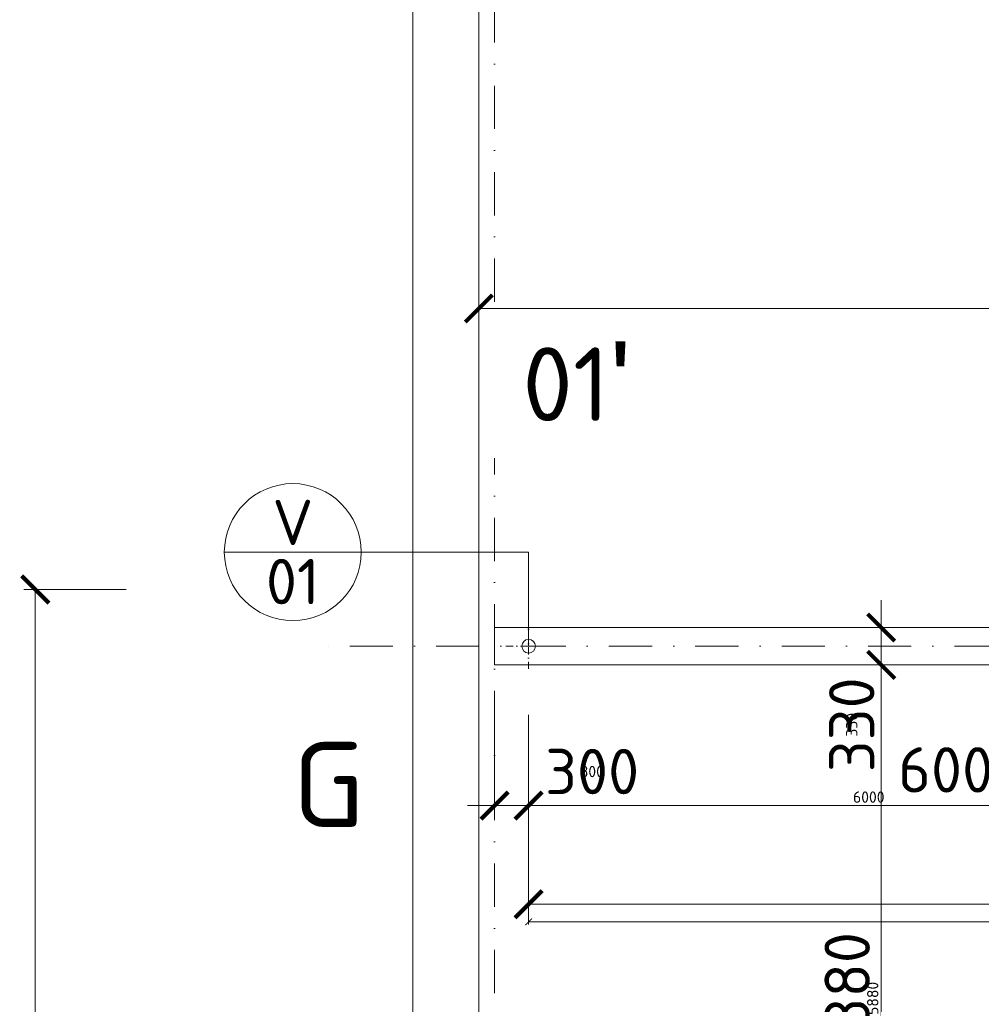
# Model space of a CAD drawing. Header units: millimetres. Extents: x -916886 to 3713765, y -2985421 to 1675785.
# Tile 111 of 256: x 1811 to 10293, y 246793 to 255475. Entities that reach past the tile are written whole.
import ezdxf
from ezdxf.enums import TextEntityAlignment as Align

# ---------------------------------------------------------------- set-up
doc = ezdxf.new("R2010")
doc.units = ezdxf.units.MM
doc.linetypes.add('CENTERX2', pattern=[101.6, 63.5, -12.7, 12.7, -12.7])
doc.linetypes.add('DASHDOT', pattern=[25.4, 12.7, -6.35, 0, -6.35])
doc.layers.get('Defpoints').update_dxf_attribs({"color": 8})
for name, color, linetype, lineweight in [('A99_N_kce-pohl', 1, 'Continuous', 9), ('A99_N_koty-200', 5, 'Continuous', 5), ('A99_N_koty-200 @ 200', 5, 'Continuous', 5), ('A99_N_koty-200 @ 50 (2)', 5, 'Continuous', 5), ('A99_N_txt-popis-200', 240, 'Continuous', 5), ('A99_N_znaceni 200', 5, 'Continuous', 5), ('A99_S_kce-demolice', 30, 'Continuous', 20), ('A99_S_osy', 1, 'CENTERX2', 5)]:
    doc.layers.add(name, color=color, linetype=linetype, lineweight=lineweight)
doc.styles.add('A99_kota', font='isocpeur.ttf', dxfattribs={"height": 2})
doc.styles.add('A99_popis', font='isocpeur.ttf')
doc.styles.add('ad_popis 100', font='isocpeur.ttf', dxfattribs={"height": 200})
doc.dimstyles.new('A99_kota_200 new', dxfattribs={"dimscale": 200, "dimtxt": 2, "dimasz": 1.2, "dimexe": 0.5, "dimexo": 1.5, "dimgap": 0.5, "dimtad": 1, "dimdec": 0, "dimzin": 3, "dimdsep": 46, "dimtxsty": 'A99_kota', "dimblk": 'ARCHTICK', "dimcen": 2.5, "dimazin": 2, "dimtfac": 0.75, "dimtdec": 0, "dimtix": 1, "dimtmove": 2, "dimatfit": 0, "dimfxl": 0, "dimtolj": 1, "dimtzin": 0, "dimlwd": 5, "dimlwe": 5, "dimarcsym": 0})

# ---------------------------------------------------------------- blocks, each defined once
blk = doc.blocks.new('*U20')
at = {"color": 0, "linetype": 'ByBlock'}
blk.add_line((-3.02, 0), (3.02, 0), dxfattribs=at)
blk.add_circle((0, 0), 3.02, dxfattribs=at)
at = {"color": 0, "linetype": 'ByBlock', "style": 'A99_popis'}
for tag, p in [('KATEGORIE', (0, 1.31)), ('PRVEK', (0, -1.298))]:
    blk.add_attdef(tag, text='', height=2, dxfattribs=at).set_placement(p, align=Align.MIDDLE_CENTER)
blk = doc.blocks.new('_ArchTick')
at = {"color": 0, "linetype": 'ByBlock', "const_width": 0.15}
blk.add_lwpolyline([(-0.5, -0.5), (0.5, 0.5)], dxfattribs=at)
blk = doc.blocks.new('*D4191')
at = {"layer": 'A99_N_koty-200', "color": 0, "linetype": 'Continuous', "lineweight": 5, "transparency": 16777216}
for p, q in [((6000, 249345), (6000, 248445)), ((6300, 249345), (6300, 248445)), ((6000, 248545), (5760, 248545)), ((6000, 248545), (6300, 248545)), ((6300, 248545), (6540, 248545))]:
    blk.add_line(p, q, dxfattribs=at)
at = {"layer": 'Defpoints', "color": 0, "linetype": 'Continuous', "lineweight": 0, "transparency": 16777216}
for p in [(6300, 249950), (6000, 249830), (6300, 248545)]:
    blk.add_point(p, dxfattribs=at)
at = {"layer": 'A99_N_koty-200', "color": 0, "linetype": 'Continuous', "lineweight": 5, "transparency": 16777216, "xscale": 240, "yscale": 240, "zscale": 240}
blk.add_blockref('_ArchTick', (6000, 248545), dxfattribs=at)
at = {"layer": 'A99_N_koty-200', "color": 0, "linetype": 'Continuous', "lineweight": 5, "transparency": 16777216, "xscale": 240, "yscale": 240, "zscale": 240, "rotation": 180}
blk.add_blockref('_ArchTick', (6300, 248545), dxfattribs=at)
at = {"layer": 'A99_N_koty-200', "color": 0, "linetype": 'Continuous', "transparency": 16777216, "insert": (6860, 248845), "char_height": 400, "attachment_point": 5, "style": 'A99_kota'}
blk.add_mtext('\\A1;300', dxfattribs=at)
blk = doc.blocks.new('*D4192')
at = {"layer": 'A99_N_koty-200', "color": 0, "linetype": 'Continuous', "lineweight": 5, "transparency": 16777216}
for p, q in [((6000, 248745), (6000, 248520)), ((6300, 248745), (6300, 248520)), ((6000, 248545), (5940, 248545)), ((6000, 248545), (6300, 248545)), ((6300, 248545), (6360, 248545))]:
    blk.add_line(p, q, dxfattribs=at)
at = {"layer": 'Defpoints', "color": 0, "linetype": 'Continuous', "lineweight": 0, "transparency": 16777216}
for p in [(6300, 249950), (6000, 249830), (6300, 248545)]:
    blk.add_point(p, dxfattribs=at)
at = {"layer": 'A99_N_koty-200', "color": 0, "linetype": 'Continuous', "lineweight": 5, "transparency": 16777216, "xscale": 60, "yscale": 60, "zscale": 60}
blk.add_blockref('_ArchTick', (6000, 248545), dxfattribs=at)
at = {"layer": 'A99_N_koty-200', "color": 0, "linetype": 'Continuous', "lineweight": 5, "transparency": 16777216, "xscale": 60, "yscale": 60, "zscale": 60, "rotation": 180}
blk.add_blockref('_ArchTick', (6300, 248545), dxfattribs=at)
at = {"layer": 'A99_N_koty-200', "color": 0, "linetype": 'Continuous', "transparency": 16777216, "insert": (6860, 248845), "char_height": 100, "attachment_point": 5, "style": 'A99_kota'}
blk.add_mtext('\\A1;300', dxfattribs=at)
blk = doc.blocks.new('*D4194')
at = {"layer": 'A99_N_koty-200', "color": 0, "linetype": 'Continuous', "lineweight": 5, "transparency": 16777216}
for p, q in [((6300, 248475), (6300, 247575)), ((18300, 248475), (18300, 247575)), ((6300, 247675), (18300, 247675))]:
    blk.add_line(p, q, dxfattribs=at)
at = {"layer": 'Defpoints', "color": 0, "linetype": 'Continuous', "lineweight": 0, "transparency": 16777216}
for p in [(6300, 249950), (18300, 249950), (18300, 247675)]:
    blk.add_point(p, dxfattribs=at)
at = {"layer": 'A99_N_koty-200', "color": 0, "linetype": 'Continuous', "lineweight": 5, "transparency": 16777216, "xscale": 240, "yscale": 240, "zscale": 240, "rotation": 180}
blk.add_blockref('_ArchTick', (6300, 247675), dxfattribs=at)
at = {"layer": 'A99_N_koty-200', "color": 0, "linetype": 'Continuous', "lineweight": 5, "transparency": 16777216, "xscale": 240, "yscale": 240, "zscale": 240}
blk.add_blockref('_ArchTick', (18300, 247675), dxfattribs=at)
at = {"layer": 'A99_N_koty-200', "color": 0, "linetype": 'Continuous', "transparency": 16777216, "insert": (12715, 247975), "char_height": 400, "attachment_point": 5, "style": 'A99_kota'}
blk.add_mtext('\\A1;12000', dxfattribs=at)
blk = doc.blocks.new('*D4195')
at = {"layer": 'A99_N_koty-200', "color": 0, "linetype": 'Continuous', "lineweight": 5, "transparency": 16777216}
for p, q in [((6300, 247720), (6300, 247495)), ((18300, 247720), (18300, 247495)), ((6300, 247520), (18300, 247520))]:
    blk.add_line(p, q, dxfattribs=at)
at = {"layer": 'Defpoints', "color": 0, "linetype": 'Continuous', "lineweight": 0, "transparency": 16777216}
for p in [(6300, 249950), (18300, 249950), (18300, 247520)]:
    blk.add_point(p, dxfattribs=at)
at = {"layer": 'A99_N_koty-200', "color": 0, "linetype": 'Continuous', "lineweight": 5, "transparency": 16777216, "xscale": 60, "yscale": 60, "zscale": 60, "rotation": 180}
blk.add_blockref('_ArchTick', (6300, 247520), dxfattribs=at)
at = {"layer": 'A99_N_koty-200', "color": 0, "linetype": 'Continuous', "lineweight": 5, "transparency": 16777216, "xscale": 60, "yscale": 60, "zscale": 60}
blk.add_blockref('_ArchTick', (18300, 247520), dxfattribs=at)
at = {"layer": 'A99_N_koty-200', "color": 0, "linetype": 'Continuous', "transparency": 16777216, "insert": (12300, 247595), "char_height": 100, "attachment_point": 5, "style": 'A99_kota'}
blk.add_mtext('\\A1;12000', dxfattribs=at)
blk = doc.blocks.new('*D4197')
at = {"layer": 'A99_N_koty-200', "color": 0, "linetype": 'Continuous', "lineweight": 5, "transparency": 16777216}
for p, q in [((6300, 249040), (6300, 248445)), ((12300, 249040), (12300, 248445)), ((6300, 248545), (12300, 248545))]:
    blk.add_line(p, q, dxfattribs=at)
at = {"layer": 'Defpoints', "color": 0, "linetype": 'Continuous', "lineweight": 0, "transparency": 16777216}
for p in [(6300, 249340), (12300, 249340), (12300, 248545)]:
    blk.add_point(p, dxfattribs=at)
at = {"layer": 'A99_N_koty-200', "color": 0, "linetype": 'Continuous', "lineweight": 5, "transparency": 16777216, "xscale": 240, "yscale": 240, "zscale": 240, "rotation": 180}
blk.add_blockref('_ArchTick', (6300, 248545), dxfattribs=at)
at = {"layer": 'A99_N_koty-200', "color": 0, "linetype": 'Continuous', "lineweight": 5, "transparency": 16777216, "xscale": 240, "yscale": 240, "zscale": 240}
blk.add_blockref('_ArchTick', (12300, 248545), dxfattribs=at)
at = {"layer": 'A99_N_koty-200', "color": 0, "linetype": 'Continuous', "transparency": 16777216, "insert": (10115, 248860), "char_height": 400, "attachment_point": 5, "style": 'A99_kota'}
blk.add_mtext('\\A1;6000', dxfattribs=at)
blk = doc.blocks.new('*D4198')
at = {"layer": 'A99_N_koty-200', "color": 0, "linetype": 'Continuous', "lineweight": 5, "transparency": 16777216}
for p, q in [((6300, 248745), (6300, 248520)), ((12300, 248745), (12300, 248520)), ((6300, 248545), (12300, 248545))]:
    blk.add_line(p, q, dxfattribs=at)
at = {"layer": 'Defpoints', "color": 0, "linetype": 'Continuous', "lineweight": 0, "transparency": 16777216}
for p in [(6300, 249340), (12300, 249340), (12300, 248545)]:
    blk.add_point(p, dxfattribs=at)
at = {"layer": 'A99_N_koty-200', "color": 0, "linetype": 'Continuous', "lineweight": 5, "transparency": 16777216, "xscale": 60, "yscale": 60, "zscale": 60, "rotation": 180}
blk.add_blockref('_ArchTick', (6300, 248545), dxfattribs=at)
at = {"layer": 'A99_N_koty-200', "color": 0, "linetype": 'Continuous', "lineweight": 5, "transparency": 16777216, "xscale": 60, "yscale": 60, "zscale": 60}
blk.add_blockref('_ArchTick', (12300, 248545), dxfattribs=at)
at = {"layer": 'A99_N_koty-200', "color": 0, "linetype": 'Continuous', "transparency": 16777216, "insert": (9300, 248620), "char_height": 100, "attachment_point": 5, "style": 'A99_kota'}
blk.add_mtext('\\A1;6000', dxfattribs=at)
blk = doc.blocks.new('*D4335')
at = {"layer": 'A99_N_koty-200', "color": 0, "linetype": 'Continuous', "lineweight": 5, "transparency": 16777216}
for p, q in [((10210, 249785), (9310, 249785)), ((9410, 243905), (9410, 249785)), ((10210, 243905), (9310, 243905))]:
    blk.add_line(p, q, dxfattribs=at)
at = {"layer": 'Defpoints', "color": 0, "linetype": 'Continuous', "lineweight": 0, "transparency": 16777216}
for p in [(9410, 249785), (11735, 249785), (11960, 243905)]:
    blk.add_point(p, dxfattribs=at)
at = {"layer": 'A99_N_koty-200', "color": 0, "linetype": 'Continuous', "lineweight": 5, "transparency": 16777216, "xscale": 240, "yscale": 240, "zscale": 240}
for p, rotation in [((9410, 249785), 90), ((9410, 243905), 270)]:
    blk.add_blockref('_ArchTick', p, dxfattribs=dict(at, rotation=rotation))
at = {"layer": 'A99_N_koty-200', "color": 0, "linetype": 'Continuous', "transparency": 16777216, "insert": (9110, 246845), "char_height": 400, "attachment_point": 5, "rotation": 90, "style": 'A99_kota'}
blk.add_mtext('\\A1;5880', dxfattribs=at)
blk = doc.blocks.new('*D4336')
at = {"layer": 'A99_N_koty-200', "color": 0, "linetype": 'Continuous', "lineweight": 5, "transparency": 16777216}
for p, q in [((9610, 249785), (9385, 249785)), ((9410, 243905), (9410, 249785)), ((9610, 243905), (9385, 243905))]:
    blk.add_line(p, q, dxfattribs=at)
at = {"layer": 'Defpoints', "color": 0, "linetype": 'Continuous', "lineweight": 0, "transparency": 16777216}
for p in [(9410, 249785), (11735, 249785), (11960, 243905)]:
    blk.add_point(p, dxfattribs=at)
at = {"layer": 'A99_N_koty-200', "color": 0, "linetype": 'Continuous', "lineweight": 5, "transparency": 16777216, "xscale": 60, "yscale": 60, "zscale": 60}
for p, rotation in [((9410, 249785), 90), ((9410, 243905), 270)]:
    blk.add_blockref('_ArchTick', p, dxfattribs=dict(at, rotation=rotation))
at = {"layer": 'A99_N_koty-200', "color": 0, "linetype": 'Continuous', "transparency": 16777216, "insert": (9335, 246845), "char_height": 100, "attachment_point": 5, "rotation": 90, "style": 'A99_kota'}
blk.add_mtext('\\A1;5880', dxfattribs=at)
blk = doc.blocks.new('*D4338')
at = {"layer": 'A99_N_koty-200', "color": 0, "linetype": 'Continuous', "lineweight": 5, "transparency": 16777216}
for p, q in [((9410, 250115), (9410, 250355)), ((9410, 250115), (9510, 250115)), ((9410, 249785), (9410, 250115)), ((9410, 249785), (9510, 249785)), ((9410, 249785), (9410, 249545))]:
    blk.add_line(p, q, dxfattribs=at)
at = {"layer": 'Defpoints', "color": 0, "linetype": 'Continuous', "lineweight": 0, "transparency": 16777216}
for p in [(9410, 250115), (9410, 250115), (9410, 249785)]:
    blk.add_point(p, dxfattribs=at)
at = {"layer": 'A99_N_koty-200', "color": 0, "linetype": 'Continuous', "lineweight": 5, "transparency": 16777216, "xscale": 240, "yscale": 240, "zscale": 240}
for p, rotation in [((9410, 250115), 270), ((9410, 249785), 90)]:
    blk.add_blockref('_ArchTick', p, dxfattribs=dict(at, rotation=rotation))
at = {"layer": 'A99_N_koty-200', "color": 0, "linetype": 'Continuous', "transparency": 16777216, "insert": (9150, 249257.5), "char_height": 400, "attachment_point": 5, "rotation": 90, "style": 'A99_kota'}
blk.add_mtext('\\A1;330', dxfattribs=at)
blk = doc.blocks.new('*D4339')
at = {"layer": 'A99_N_koty-200', "color": 0, "linetype": 'Continuous', "lineweight": 5, "transparency": 16777216}
for p, q in [((9410, 250115), (9410, 250175)), ((9410, 250115), (9435, 250115)), ((9410, 249785), (9410, 250115)), ((9410, 249785), (9435, 249785)), ((9410, 249785), (9410, 249725))]:
    blk.add_line(p, q, dxfattribs=at)
at = {"layer": 'Defpoints', "color": 0, "linetype": 'Continuous', "lineweight": 0, "transparency": 16777216}
for p in [(9410, 250115), (9410, 250115), (9410, 249785)]:
    blk.add_point(p, dxfattribs=at)
at = {"layer": 'A99_N_koty-200', "color": 0, "linetype": 'Continuous', "lineweight": 5, "transparency": 16777216, "xscale": 60, "yscale": 60, "zscale": 60}
for p, rotation in [((9410, 250115), 270), ((9410, 249785), 90)]:
    blk.add_blockref('_ArchTick', p, dxfattribs=dict(at, rotation=rotation))
at = {"layer": 'A99_N_koty-200', "color": 0, "linetype": 'Continuous', "transparency": 16777216, "insert": (9150, 249257.5), "char_height": 100, "attachment_point": 5, "rotation": 90, "style": 'A99_kota'}
blk.add_mtext('\\A1;330', dxfattribs=at)
blk = doc.blocks.new('*D4356')
at = {"layer": 'A99_N_koty-200', "color": 0, "linetype": 'Continuous', "lineweight": 5, "transparency": 16777216}
for p, q in [((5860, 252928.1), (5860, 253028.1)), ((150690, 252928.1), (150690, 253028.1)), ((5860, 252928.1), (150690, 252928.1))]:
    blk.add_line(p, q, dxfattribs=at)
at = {"layer": 'Defpoints', "color": 0, "linetype": 'Continuous', "lineweight": 0, "transparency": 16777216}
for p in [(5860, 252928.1), (150690, 252928.1), (150690, 252928.1)]:
    blk.add_point(p, dxfattribs=at)
at = {"layer": 'A99_N_koty-200', "color": 0, "linetype": 'Continuous', "lineweight": 5, "transparency": 16777216, "xscale": 240, "yscale": 240, "zscale": 240, "rotation": 180}
blk.add_blockref('_ArchTick', (5860, 252928.1), dxfattribs=at)
at = {"layer": 'A99_N_koty-200', "color": 0, "linetype": 'Continuous', "lineweight": 5, "transparency": 16777216, "xscale": 240, "yscale": 240, "zscale": 240}
blk.add_blockref('_ArchTick', (150690, 252928.1), dxfattribs=at)
at = {"layer": 'A99_N_koty-200', "color": 0, "linetype": 'Continuous', "transparency": 16777216, "insert": (79415, 253228.1), "char_height": 400, "attachment_point": 5, "style": 'A99_kota'}
blk.add_mtext('\\A1;144830', dxfattribs=at)
blk = doc.blocks.new('*D4357')
at = {"layer": 'A99_N_koty-200', "color": 0, "linetype": 'Continuous', "lineweight": 5, "transparency": 16777216}
for p, q in [((5860, 252928.1), (5860, 252953.1)), ((5860, 252928.1), (150690, 252928.1)), ((150690, 252928.1), (150690, 252953.1))]:
    blk.add_line(p, q, dxfattribs=at)
at = {"layer": 'Defpoints', "color": 0, "linetype": 'Continuous', "lineweight": 0, "transparency": 16777216}
for p in [(5860, 252928.1), (150690, 252928.1), (150690, 252928.1)]:
    blk.add_point(p, dxfattribs=at)
at = {"layer": 'A99_N_koty-200', "color": 0, "linetype": 'Continuous', "lineweight": 5, "transparency": 16777216, "xscale": 60, "yscale": 60, "zscale": 60, "rotation": 180}
blk.add_blockref('_ArchTick', (5860, 252928.1), dxfattribs=at)
at = {"layer": 'A99_N_koty-200', "color": 0, "linetype": 'Continuous', "lineweight": 5, "transparency": 16777216, "xscale": 60, "yscale": 60, "zscale": 60}
blk.add_blockref('_ArchTick', (150690, 252928.1), dxfattribs=at)
at = {"layer": 'A99_N_koty-200', "color": 0, "linetype": 'Continuous', "transparency": 16777216, "insert": (78275, 253003.1), "char_height": 100, "attachment_point": 5, "style": 'A99_kota'}
blk.add_mtext('\\A1;144830', dxfattribs=at)
blk = doc.blocks.new('*D4539')
at = {"layer": 'A99_N_koty-200', "color": 0, "linetype": 'Continuous', "lineweight": 5, "transparency": 16777216}
for p, q in [((2749.1, 250450), (1849.1, 250450)), ((1949.1, 231650), (1949.1, 250450)), ((2749.1, 231650), (1849.1, 231650))]:
    blk.add_line(p, q, dxfattribs=at)
at = {"layer": 'Defpoints', "color": 0, "linetype": 'Continuous', "lineweight": 0, "transparency": 16777216}
for p in [(1949.1, 250450), (5280, 250450), (5280, 231650)]:
    blk.add_point(p, dxfattribs=at)
at = {"layer": 'A99_N_koty-200', "color": 0, "linetype": 'Continuous', "lineweight": 5, "transparency": 16777216, "xscale": 240, "yscale": 240, "zscale": 240}
for p, rotation in [((1949.1, 250450), 90), ((1949.1, 231650), 270)]:
    blk.add_blockref('_ArchTick', p, dxfattribs=dict(at, rotation=rotation))
at = {"layer": 'A99_N_koty-200', "color": 0, "linetype": 'Continuous', "transparency": 16777216, "insert": (1649.1, 241050), "char_height": 400, "attachment_point": 5, "rotation": 90, "style": 'A99_kota'}
blk.add_mtext('\\A1;18800', dxfattribs=at)
blk = doc.blocks.new('*D4540')
at = {"layer": 'A99_N_koty-200', "color": 0, "linetype": 'Continuous', "lineweight": 5, "transparency": 16777216}
for p, q in [((2149.1, 250450), (1924.1, 250450)), ((1949.1, 231650), (1949.1, 250450)), ((2149.1, 231650), (1924.1, 231650))]:
    blk.add_line(p, q, dxfattribs=at)
at = {"layer": 'Defpoints', "color": 0, "linetype": 'Continuous', "lineweight": 0, "transparency": 16777216}
for p in [(1949.1, 250450), (5280, 250450), (5280, 231650)]:
    blk.add_point(p, dxfattribs=at)
at = {"layer": 'A99_N_koty-200', "color": 0, "linetype": 'Continuous', "lineweight": 5, "transparency": 16777216, "xscale": 60, "yscale": 60, "zscale": 60}
for p, rotation in [((1949.1, 250450), 90), ((1949.1, 231650), 270)]:
    blk.add_blockref('_ArchTick', p, dxfattribs=dict(at, rotation=rotation))
at = {"layer": 'A99_N_koty-200', "color": 0, "linetype": 'Continuous', "transparency": 16777216, "insert": (1874.1, 241050), "char_height": 100, "attachment_point": 5, "rotation": 90, "style": 'A99_kota'}
blk.add_mtext('\\A1;18800', dxfattribs=at)
blk = doc.blocks.new('*U5107')
at = {"layer": 'A99_N_koty-200 @ 200', "linetype": 'Continuous'}
dim = blk.add_linear_dim(base=(6300, 248545), p1=(6000, 249830), p2=(6300, 249950), dimstyle='A99_kota_200 new', override={"dimscale": 200, "dimtix": 1, "dimtofl": 1, "dimtmove": 2, "dimatfit": 0}, dxfattribs=at)
dim.commit()
dim.dimension.update_dxf_attribs({"geometry": '*D4191', "text_midpoint": (6860, 248845), "dimtype": 128})
at = {"layer": 'A99_N_koty-200 @ 50 (2)', "linetype": 'Continuous'}
dim = blk.add_linear_dim(base=(6300, 248545), p1=(6000, 249830), p2=(6300, 249950), dimstyle='A99_kota_200 new', override={"dimscale": 50, "dimtix": 1, "dimtofl": 1, "dimtmove": 2, "dimatfit": 0}, dxfattribs=at)
dim.commit()
dim.dimension.update_dxf_attribs({"geometry": '*D4192', "text_midpoint": (6860, 248845), "dimtype": 128})
blk = doc.blocks.new('*U5108')
at = {"layer": 'A99_N_koty-200 @ 200', "linetype": 'Continuous'}
dim = blk.add_linear_dim(base=(18300, 247675), p1=(6300, 249950), p2=(18300, 249950), dimstyle='A99_kota_200 new', override={"dimscale": 200, "dimtix": 1, "dimtofl": 1, "dimtmove": 2, "dimatfit": 0}, dxfattribs=at)
dim.commit()
dim.dimension.update_dxf_attribs({"geometry": '*D4194', "text_midpoint": (12715, 247975), "dimtype": 128})
at = {"layer": 'A99_N_koty-200 @ 50 (2)', "linetype": 'Continuous'}
dim = blk.add_linear_dim(base=(18300, 247520), p1=(6300, 249950), p2=(18300, 249950), dimstyle='A99_kota_200 new', override={"dimscale": 50, "dimtix": 1, "dimtofl": 1, "dimtmove": 2, "dimatfit": 0}, dxfattribs=at)
dim.commit()
dim.dimension.update_dxf_attribs({"geometry": '*D4195', "text_midpoint": (12300, 247595)})
blk = doc.blocks.new('*U5109')
at = {"layer": 'A99_N_koty-200 @ 200', "linetype": 'Continuous'}
dim = blk.add_linear_dim(base=(12300, 248545), p1=(6300, 249340), p2=(12300, 249340), dimstyle='A99_kota_200 new', override={"dimscale": 200, "dimtix": 1, "dimtofl": 1, "dimtmove": 2, "dimatfit": 0}, dxfattribs=at)
dim.commit()
dim.dimension.update_dxf_attribs({"geometry": '*D4197', "text_midpoint": (10115, 248860), "dimtype": 128})
at = {"layer": 'A99_N_koty-200 @ 50 (2)', "linetype": 'Continuous'}
dim = blk.add_linear_dim(base=(12300, 248545), p1=(6300, 249340), p2=(12300, 249340), dimstyle='A99_kota_200 new', override={"dimscale": 50, "dimtix": 1, "dimtofl": 1, "dimtmove": 2, "dimatfit": 0}, dxfattribs=at)
dim.commit()
dim.dimension.update_dxf_attribs({"geometry": '*D4198', "text_midpoint": (9300, 248620)})
blk = doc.blocks.new('*U5155')
at = {"layer": 'A99_N_koty-200 @ 200', "linetype": 'Continuous'}
dim = blk.add_linear_dim(base=(9410, 249785), p1=(11960, 243905), p2=(11735, 249785), angle=90, dimstyle='A99_kota_200 new', override={"dimscale": 200, "dimtix": 1, "dimtofl": 1, "dimtmove": 2, "dimatfit": 0}, dxfattribs=at)
dim.commit()
dim.dimension.update_dxf_attribs({"geometry": '*D4335', "text_midpoint": (9110, 246845)})
at = {"layer": 'A99_N_koty-200 @ 50 (2)', "linetype": 'Continuous'}
dim = blk.add_linear_dim(base=(9410, 249785), p1=(11960, 243905), p2=(11735, 249785), angle=90, dimstyle='A99_kota_200 new', override={"dimscale": 50, "dimtix": 1, "dimtofl": 1, "dimtmove": 2, "dimatfit": 0}, dxfattribs=at)
dim.commit()
dim.dimension.update_dxf_attribs({"geometry": '*D4336', "text_midpoint": (9335, 246845)})
blk = doc.blocks.new('*U5156')
at = {"layer": 'A99_N_koty-200 @ 200', "linetype": 'Continuous'}
dim = blk.add_linear_dim(base=(9410, 250115), p1=(9410, 249785), p2=(9410, 250115), angle=90, dimstyle='A99_kota_200 new', override={"dimscale": 200, "dimtix": 1, "dimtofl": 1, "dimtmove": 2, "dimatfit": 0}, dxfattribs=at)
dim.commit()
dim.dimension.update_dxf_attribs({"geometry": '*D4338', "text_midpoint": (9150, 249257.5), "dimtype": 128})
at = {"layer": 'A99_N_koty-200 @ 50 (2)', "linetype": 'Continuous'}
dim = blk.add_linear_dim(base=(9410, 250115), p1=(9410, 249785), p2=(9410, 250115), angle=90, dimstyle='A99_kota_200 new', override={"dimscale": 50, "dimtix": 1, "dimtofl": 1, "dimtmove": 2, "dimatfit": 0}, dxfattribs=at)
dim.commit()
dim.dimension.update_dxf_attribs({"geometry": '*D4339', "text_midpoint": (9150, 249257.5), "dimtype": 128})
blk = doc.blocks.new('*U5162')
at = {"layer": 'A99_N_koty-200 @ 200', "linetype": 'Continuous'}
dim = blk.add_linear_dim(base=(150690, 252928.1), p1=(5860, 252928.1), p2=(150690, 252928.1), dimstyle='A99_kota_200 new', override={"dimscale": 200, "dimtix": 1, "dimtofl": 1, "dimtmove": 2, "dimatfit": 0}, dxfattribs=at)
dim.commit()
dim.dimension.update_dxf_attribs({"geometry": '*D4356', "text_midpoint": (79415, 253228.1), "dimtype": 128})
at = {"layer": 'A99_N_koty-200 @ 50 (2)', "linetype": 'Continuous'}
dim = blk.add_linear_dim(base=(150690, 252928.1), p1=(5860, 252928.1), p2=(150690, 252928.1), dimstyle='A99_kota_200 new', override={"dimscale": 50, "dimtix": 1, "dimtofl": 1, "dimtmove": 2, "dimatfit": 0}, dxfattribs=at)
dim.commit()
dim.dimension.update_dxf_attribs({"geometry": '*D4357', "text_midpoint": (78275, 253003.1)})
blk = doc.blocks.new('*U5229')
at = {"layer": 'A99_N_koty-200 @ 200', "linetype": 'Continuous'}
dim = blk.add_linear_dim(base=(1949.1, 250450), p1=(5280, 231650), p2=(5280, 250450), angle=90, dimstyle='A99_kota_200 new', override={"dimscale": 200, "dimtix": 1, "dimtofl": 1, "dimtmove": 2, "dimatfit": 0}, dxfattribs=at)
dim.commit()
dim.dimension.update_dxf_attribs({"geometry": '*D4539', "text_midpoint": (1649.1, 241050)})
at = {"layer": 'A99_N_koty-200 @ 50 (2)', "linetype": 'Continuous'}
dim = blk.add_linear_dim(base=(1949.1, 250450), p1=(5280, 231650), p2=(5280, 250450), angle=90, dimstyle='A99_kota_200 new', override={"dimscale": 50, "dimtix": 1, "dimtofl": 1, "dimtmove": 2, "dimatfit": 0}, dxfattribs=at)
dim.commit()
dim.dimension.update_dxf_attribs({"geometry": '*D4540', "text_midpoint": (1874.1, 241050)})

msp = doc.modelspace()

# ---------------------------------------------------------------- linework, layer by layer
at = {"layer": 'A99_N_kce-pohl', "color": 1, "linetype": 'Continuous', "lineweight": 5, "ltscale": 0.5}
for points in [[(5280, 231650), (5280, 250450)], [(5860, 231650), (5860, 250117.5)]]:
    msp.add_lwpolyline(points, dxfattribs=at)
at = {"layer": 'A99_N_kce-pohl', "linetype": 'DASHDOT', "lineweight": 5, "ltscale": 5}
for points in [[(6300, 249750), (6300, 250150)], [(6100, 249950), (6500, 249950)]]:
    msp.add_lwpolyline(points, dxfattribs=at)
at = {"layer": 'A99_N_kce-pohl', "linetype": 'Continuous', "ltscale": 25}
msp.add_lwpolyline([(150690, 250115), (150690, 249785), (6000, 249785), (6000, 250115)], close=True, dxfattribs=at)
at = {"layer": 'A99_N_kce-pohl', "linetype": 'Continuous'}
msp.add_circle((6300, 249950), 60, dxfattribs=at)
at = {"layer": 'A99_N_znaceni 200'}
for points in [[(4824, 250780), (6300, 250780)], [(6300, 249950), (6300, 250780)]]:
    msp.add_lwpolyline(points, dxfattribs=at)
at = {"layer": 'A99_S_kce-demolice', "color": 7, "linetype": 'Continuous', "lineweight": 9}
for points in [[(5280, 250450), (5280, 264797.5)], [(5860, 250117.5), (5860, 264800)]]:
    msp.add_lwpolyline(points, dxfattribs=at)
at = {"layer": 'A99_S_osy', "linetype": 'DASHDOT', "lineweight": 5, "ltscale": 30}
for points in [[(6000, 264800), (6000, 175600)], [(152950, 249950), (4375, 249950)]]:
    msp.add_lwpolyline(points, dxfattribs=at)

# ---------------------------------------------------------------- block references
at = {"layer": 'A99_N_koty-200', "color": 4, "linetype": 'Continuous', "lineweight": 0}
for name in ['*U5156', '*U5107', '*U5108', '*U5155', '*U5109']:
    msp.add_blockref(name, (0, 0), dxfattribs=at)
at = {"layer": 'A99_N_znaceni 200', "xscale": 200, "yscale": 200, "zscale": 200}
msp.add_blockref('*U20', (4220, 250780), dxfattribs=at).add_auto_attribs({'KATEGORIE': 'V', 'PRVEK': '01'})

# ---------------------------------------------------------------- texts
at = {"layer": 'A99_N_txt-popis-200', "color": 1, "lineweight": 0, "insert": (4216.5, 249105), "char_height": 750, "attachment_point": 1, "style": 'ad_popis 100', "bg_fill": 3, "box_fill_scale": 1, "bg_fill_color": 256, "bg_fill_transparency": 0}
msp.add_mtext_dynamic_manual_height_columns('G', width=832.5, gutter_width=1000, heights=[0], dxfattribs=at)

# ---------------------------------------------------------------- next in the draw order: block references
at = {"layer": 'A99_N_koty-200', "color": 4, "linetype": 'Continuous', "lineweight": 0}
msp.add_blockref('*U5229', (0, 0), dxfattribs=at)

# ---------------------------------------------------------------- next in the draw order: texts
at = {"layer": 'A99_N_txt-popis-200', "lineweight": 0, "insert": (6245, 252640), "char_height": 650, "attachment_point": 1, "style": 'ad_popis 100', "bg_fill": 2}
msp.add_mtext_dynamic_manual_height_columns("01{\\fArial|b0|i0|c238|p34;\\H1.08333x;'}", width=1436.482, gutter_width=1000, heights=[0], dxfattribs=at)

# ---------------------------------------------------------------- next in the draw order: block references
at = {"layer": 'A99_N_koty-200', "color": 4, "linetype": 'Continuous', "lineweight": 0}
msp.add_blockref('*U5162', (0, 0), dxfattribs=at)

doc.saveas('drawing.dxf')
